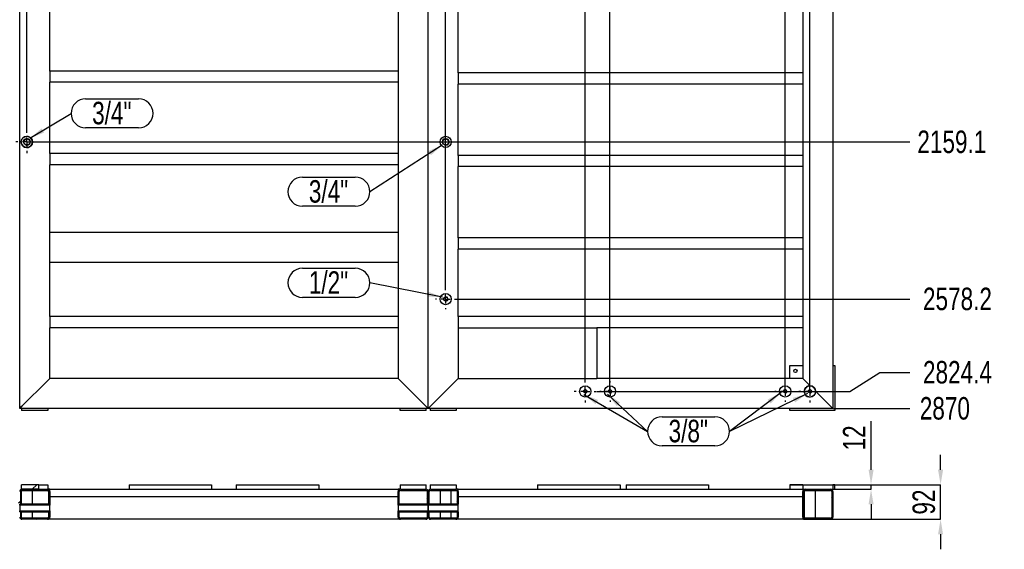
# Model space of a CAD drawing. Header units: millimetres. Extents: x 5 to 1226, y 5 to 415.
# Tile 16 of 61: x 258 to 389, y 224 to 295. Entities that reach past the tile are written whole.
import ezdxf

# ---------------------------------------------------------------- set-up
doc = ezdxf.new("R2010")
doc.units = ezdxf.units.MM
doc.header["$PDSIZE"] = -1
doc.linetypes.add('CENTERX2', pattern=[20.32, 12.7, -2.54, 2.54, -2.54])
for name, color, linetype in [('COTES', 1, 'Continuous'), ('NOTES', 6, 'Continuous'), ('TRAIT-FINS', 9, 'Continuous'), ('TRAIT-MIXTES', 3, 'CENTERX2')]:
    doc.layers.add(name, color=color, linetype=linetype)
doc.layers.add('TRAIT-FORT', color=4, linetype='Continuous', lineweight=25)
doc.styles.add('SLDTEXTSTYLE0', font='TXT', dxfattribs={"width": 0.75})
doc.dimstyles.new('SLDDIMSTYLE1', dxfattribs={"dimtxt": 3, "dimasz": 2, "dimexe": 0, "dimexo": 0.0625, "dimgap": 0.75, "dimtad": 0, "dimtih": 1, "dimtoh": 1, "dimdec": 1, "dimlfac": 20, "dimrnd": 1e-09, "dimzin": 12, "dimdsep": 46, "dimtxsty": 'SLDTEXTSTYLE0', "dimsah": 1, "dimcen": 0.09, "dimadec": 0, "dimazin": 3, "dimtfac": 1, "dimtdec": 1, "dimtofl": 0, "dimtmove": 0, "dimatfit": 3, "dimfxl": 1, "dimfrac": 2, "dimtolj": 1, "dimtzin": 12, "dimarcsym": 0})
doc.dimstyles.new('SLDDIMSTYLE3', dxfattribs={"dimtxt": 0.18, "dimasz": 2, "dimexe": 0, "dimexo": 0.0625, "dimgap": 0, "dimtad": 0, "dimtih": 1, "dimtoh": 1, "dimdec": 0, "dimrnd": 1e-09, "dimzin": 0, "dimdsep": 46, "dimtxsty": 'Standard', "dimsah": 1, "dimcen": 0.09, "dimadec": 0, "dimazin": 0, "dimtfac": 2, "dimtdec": 0, "dimtofl": 0, "dimtmove": 0, "dimatfit": 3, "dimfxl": 1, "dimfrac": 2, "dimtolj": 1, "dimtzin": 0, "dimarcsym": 0})
doc.dimstyles.new('SLDDIMSTYLE7', dxfattribs={"dimtxt": 3, "dimasz": 2, "dimexe": 0, "dimexo": 0.0625, "dimgap": 0.75, "dimtad": 1, "dimdec": 0, "dimlfac": 20, "dimrnd": 1e-09, "dimzin": 12, "dimdsep": 46, "dimtxsty": 'SLDTEXTSTYLE0', "dimsah": 1, "dimcen": 0.09, "dimadec": 0, "dimazin": 3, "dimtfac": 1, "dimtdec": 0, "dimtmove": 0, "dimatfit": 0, "dimfxl": 1, "dimfrac": 2, "dimtolj": 1, "dimtzin": 12, "dimarcsym": 0})
pattern_1 = [(45, (0, 0), (-13.4704, 13.4704), []), (45, (4.49, 0), (-13.4704, 13.4704), []), (45, (8.98, 0), (-13.4704, 13.4704), []), (45, (13.47, 0), (-13.4704, 13.4704), [])]

# ---------------------------------------------------------------- blocks, each defined once
blk = doc.blocks.new('_D_21')
at = {"layer": 'COTES', "color": 0, "lineweight": -2, "transparency": 16777216}
blk.add_line((258.62, 280.25), (258.62, 394.29), dxfattribs=at)
at = {"layer": 'Defpoints', "color": 0, "transparency": 16777216}
for p in [(258.62, 394.29), (39.16, 386.67), (258.62, 280.19)]:
    blk.add_point(p, dxfattribs=at)
at = {"layer": 'COTES', "color": 0, "transparency": 16777216, "insert": (258.62, 400.67), "char_height": 3, "attachment_point": 5, "rotation": 90, "style": 'SLDTEXTSTYLE0'}
blk.add_mtext('\\A1;4389.2', dxfattribs=at)
blk = doc.blocks.new('_D_25')
at = {"layer": 'COTES', "color": 0, "lineweight": -2, "transparency": 16777216}
blk.add_line((314.49, 259.17), (314.49, 394.29), dxfattribs=at)
at = {"layer": 'Defpoints', "color": 0, "transparency": 16777216}
for p in [(314.49, 394.29), (39.16, 386.67), (314.49, 259.11)]:
    blk.add_point(p, dxfattribs=at)
at = {"layer": 'COTES', "color": 0, "transparency": 16777216, "insert": (314.49, 400.48), "char_height": 3, "attachment_point": 5, "rotation": 90, "style": 'SLDTEXTSTYLE0'}
blk.add_mtext('\\A1;5506.7', dxfattribs=at)
blk = doc.blocks.new('_D_26')
at = {"layer": 'COTES', "color": 0, "lineweight": -2, "transparency": 16777216}
for p, q in [((332.37, 390.29), (332.37, 394.29)), ((333.12, 386.29), (332.37, 390.29)), ((333.12, 246.99), (333.12, 386.29))]:
    blk.add_line(p, q, dxfattribs=at)
at = {"layer": 'Defpoints', "color": 0, "transparency": 16777216}
for p in [(332.37, 394.29), (39.16, 386.67), (333.12, 246.92)]:
    blk.add_point(p, dxfattribs=at)
at = {"layer": 'COTES', "color": 0, "transparency": 16777216, "insert": (332.37, 400.67), "char_height": 3, "attachment_point": 5, "rotation": 90, "style": 'SLDTEXTSTYLE0'}
blk.add_mtext('\\A1;5879.3', dxfattribs=at)
blk = doc.blocks.new('_D_27')
at = {"layer": 'COTES', "color": 0, "lineweight": -2, "transparency": 16777216}
for p, q in [((337.18, 390.29), (337.18, 394.29)), ((336.42, 386.29), (337.18, 390.29)), ((336.42, 245.51), (336.42, 386.29))]:
    blk.add_line(p, q, dxfattribs=at)
at = {"layer": 'Defpoints', "color": 0, "transparency": 16777216}
for p in [(337.18, 394.29), (39.16, 386.67), (336.42, 245.45)]:
    blk.add_point(p, dxfattribs=at)
at = {"layer": 'COTES', "color": 0, "transparency": 16777216, "insert": (337.18, 400.67), "char_height": 3, "attachment_point": 5, "rotation": 90, "style": 'SLDTEXTSTYLE0'}
blk.add_mtext('\\A1;5945.3', dxfattribs=at)
blk = doc.blocks.new('_D_28')
at = {"layer": 'COTES', "color": 0, "lineweight": -2, "transparency": 16777216}
for p, q in [((358.28, 390.29), (358.28, 394.29)), ((359.79, 386.29), (358.28, 390.29)), ((359.79, 245.51), (359.79, 386.29))]:
    blk.add_line(p, q, dxfattribs=at)
at = {"layer": 'Defpoints', "color": 0, "transparency": 16777216}
for p in [(358.28, 394.29), (39.16, 386.67), (359.79, 245.45)]:
    blk.add_point(p, dxfattribs=at)
at = {"layer": 'COTES', "color": 0, "transparency": 16777216, "insert": (358.28, 400.29), "char_height": 3, "attachment_point": 5, "rotation": 90, "style": 'SLDTEXTSTYLE0'}
blk.add_mtext('\\A1;6412.7', dxfattribs=at)
blk = doc.blocks.new('_D_29')
at = {"layer": 'COTES', "color": 0, "lineweight": -2, "transparency": 16777216}
blk.add_line((363.09, 245.51), (363.09, 394.29), dxfattribs=at)
at = {"layer": 'Defpoints', "color": 0, "transparency": 16777216}
for p in [(363.09, 394.29), (39.16, 386.67), (363.09, 245.45)]:
    blk.add_point(p, dxfattribs=at)
at = {"layer": 'COTES', "color": 0, "transparency": 16777216, "insert": (363.09, 400.67), "char_height": 3, "attachment_point": 5, "rotation": 90, "style": 'SLDTEXTSTYLE0'}
blk.add_mtext('\\A1;6478.7', dxfattribs=at)
blk = doc.blocks.new('_D_40')
at = {"layer": 'COTES', "color": 0, "lineweight": -2, "transparency": 16777216}
blk.add_line((258.68, 278.71), (376.41, 278.71), dxfattribs=at)
at = {"layer": 'Defpoints', "color": 0, "transparency": 16777216}
for p in [(366.16, 386.67), (258.62, 278.71), (376.41, 278.71)]:
    blk.add_point(p, dxfattribs=at)
at = {"layer": 'COTES', "color": 0, "transparency": 16777216, "insert": (382.03, 278.71), "char_height": 3, "attachment_point": 5, "style": 'SLDTEXTSTYLE0'}
blk.add_mtext('\\A1;2159.1', dxfattribs=at)
blk = doc.blocks.new('_D_41')
at = {"layer": 'COTES', "color": 0, "lineweight": -2, "transparency": 16777216}
blk.add_line((315.9, 257.76), (376.41, 257.76), dxfattribs=at)
at = {"layer": 'Defpoints', "color": 0, "transparency": 16777216}
for p in [(366.16, 386.67), (315.84, 257.76), (376.41, 257.76)]:
    blk.add_point(p, dxfattribs=at)
at = {"layer": 'COTES', "color": 0, "transparency": 16777216, "insert": (382.78, 257.76), "char_height": 3, "attachment_point": 5, "style": 'SLDTEXTSTYLE0'}
blk.add_mtext('\\A1;2578.2', dxfattribs=at)
blk = doc.blocks.new('_D_42')
at = {"layer": 'COTES', "color": 0, "lineweight": -2, "transparency": 16777216}
for p, q in [((368.41, 245.45), (372.41, 247.98)), ((372.41, 247.98), (376.41, 247.98)), ((334.66, 245.45), (368.41, 245.45))]:
    blk.add_line(p, q, dxfattribs=at)
at = {"layer": 'Defpoints', "color": 0, "transparency": 16777216}
for p in [(366.16, 386.67), (376.41, 247.98), (334.6, 245.45)]:
    blk.add_point(p, dxfattribs=at)
at = {"layer": 'COTES', "color": 0, "transparency": 16777216, "insert": (382.78, 247.98), "char_height": 3, "attachment_point": 5, "style": 'SLDTEXTSTYLE0'}
blk.add_mtext('\\A1;2824.4', dxfattribs=at)
blk = doc.blocks.new('_D_43')
at = {"layer": 'COTES', "color": 0, "lineweight": -2, "transparency": 16777216}
blk.add_line((366.22, 243.17), (376.41, 243.17), dxfattribs=at)
at = {"layer": 'Defpoints', "color": 0, "transparency": 16777216}
for p in [(366.16, 386.67), (366.16, 243.17), (376.41, 243.17)]:
    blk.add_point(p, dxfattribs=at)
at = {"layer": 'COTES', "color": 0, "transparency": 16777216, "insert": (381.1, 243.17), "char_height": 3, "attachment_point": 5, "style": 'SLDTEXTSTYLE0'}
blk.add_mtext('\\A1;2870', dxfattribs=at)
blk = doc.blocks.new('SW_NOTE_5')
at = {"layer": 'NOTES', "color": 0}
for p, q in [((1.94, 1.94), (8.99, 1.94)), ((8.99, -1.94), (1.94, -1.94))]:
    blk.add_line(p, q, dxfattribs=at)
for centre, start, end in [((1.94, 0), 90, 270), ((8.99, 0), 270, 90)]:
    blk.add_arc(centre, 1.94, start, end, dxfattribs=at)
at = {"layer": 'NOTES', "color": 0, "insert": (5.43, 1.54), "char_height": 3, "attachment_point": 2, "style": 'SLDTEXTSTYLE0'}
blk.add_mtext('3/8"', dxfattribs=at)
blk = doc.blocks.new('SW_NOTE_12')
at = {"layer": 'NOTES', "color": 0}
for p, q in [((-8.99, 1.94), (-1.94, 1.94)), ((-1.94, -1.94), (-8.99, -1.94))]:
    blk.add_line(p, q, dxfattribs=at)
for centre, start, end in [((-8.99, 0), 90, 270), ((-1.94, 0), 270, 90)]:
    blk.add_arc(centre, 1.94, start, end, dxfattribs=at)
at = {"layer": 'NOTES', "color": 0, "insert": (-5.51, 1.54), "char_height": 3, "attachment_point": 2, "style": 'SLDTEXTSTYLE0'}
blk.add_mtext('3/4"', dxfattribs=at)
blk = doc.blocks.new('SW_NOTE_13')
at = {"layer": 'NOTES', "color": 0}
for p, q in [((-8.99, 1.94), (-1.94, 1.94)), ((-1.94, -1.94), (-8.99, -1.94))]:
    blk.add_line(p, q, dxfattribs=at)
for centre, start, end in [((-8.99, 0), 90, 270), ((-1.94, 0), 270, 90)]:
    blk.add_arc(centre, 1.94, start, end, dxfattribs=at)
at = {"layer": 'NOTES', "color": 0, "insert": (-5.51, 1.54), "char_height": 3, "attachment_point": 2, "style": 'SLDTEXTSTYLE0'}
blk.add_mtext('1/2"', dxfattribs=at)
blk = doc.blocks.new('SW_NOTE_14')
at = {"layer": 'NOTES', "color": 0}
for p, q in [((1.94, 1.94), (8.99, 1.94)), ((8.99, -1.94), (1.94, -1.94))]:
    blk.add_line(p, q, dxfattribs=at)
for centre, start, end in [((1.94, 0), 90, 270), ((8.99, 0), 270, 90)]:
    blk.add_arc(centre, 1.94, start, end, dxfattribs=at)
at = {"layer": 'NOTES', "color": 0, "insert": (5.43, 1.54), "char_height": 3, "attachment_point": 2, "style": 'SLDTEXTSTYLE0'}
blk.add_mtext('3/4"', dxfattribs=at)
blk = doc.blocks.new('SW_CENTERMARKSYMBOL_33')
at = {"layer": 'TRAIT-MIXTES', "color": 0}
for p, q in [((0, 1.2), (0, 1.475)), ((-1.2, 0), (-1.475, 0)), ((0, 0), (-0.6, 0)), ((0, 0), (0, 0.6)), ((0, 0), (0, -0.6)), ((0, 0), (0.6, 0)), ((1.2, 0), (1.475, 0)), ((0, -1.2), (0, -1.475))]:
    blk.add_line(p, q, dxfattribs=at)
blk = doc.blocks.new('SW_CENTERMARKSYMBOL_34')
at = {"layer": 'TRAIT-MIXTES', "color": 0}
for p, q in [((0, 1.2), (0, 1.35)), ((-1.2, 0), (-1.35, 0)), ((0, 0), (-0.6, 0)), ((0, 0), (0, 0.6)), ((0, 0), (0, -0.6)), ((0, 0), (0.6, 0)), ((1.2, 0), (1.35, 0)), ((0, -1.2), (0, -1.35))]:
    blk.add_line(p, q, dxfattribs=at)
blk = doc.blocks.new('SW_CENTERMARKSYMBOL_35')
at = {"layer": 'TRAIT-MIXTES', "color": 0}
for p, q in [((0, 1.2), (0, 1.475)), ((-1.2, 0), (-1.475, 0)), ((0, 0), (-0.6, 0)), ((0, 0), (0, 0.6)), ((0, 0), (0, -0.6)), ((0, 0), (0.6, 0)), ((1.2, 0), (1.475, 0)), ((0, -1.2), (0, -1.475))]:
    blk.add_line(p, q, dxfattribs=at)
blk = doc.blocks.new('SW_CENTERMARKSYMBOL_36')
at = {"layer": 'TRAIT-MIXTES', "color": 0}
for p, q in [((0, 1.2), (0, 1.375)), ((-1.2, 0), (-1.375, 0)), ((0, 0), (-0.6, 0)), ((0, 0), (0, 0.6)), ((0, 0), (0, -0.6)), ((0, 0), (0.6, 0)), ((1.2, 0), (1.375, 0)), ((0, -1.2), (0, -1.375))]:
    blk.add_line(p, q, dxfattribs=at)
blk = doc.blocks.new('SW_CENTERMARKSYMBOL_37')
at = {"layer": 'TRAIT-MIXTES', "color": 0}
for p, q in [((0, 1.2), (0, 1.375)), ((-1.2, 0), (-1.375, 0)), ((0, 0), (-0.6, 0)), ((0, 0), (0, 0.6)), ((0, 0), (0, -0.6)), ((0, 0), (0.6, 0)), ((1.2, 0), (1.375, 0)), ((0, -1.2), (0, -1.375))]:
    blk.add_line(p, q, dxfattribs=at)
blk = doc.blocks.new('SW_CENTERMARKSYMBOL_38')
at = {"layer": 'TRAIT-MIXTES', "color": 0}
for p, q in [((0, 1.2), (0, 1.475)), ((-1.2, 0), (-1.475, 0)), ((0, 0), (-0.6, 0)), ((0, 0), (0, 0.6)), ((0, 0), (0, -0.6)), ((0, 0), (0.6, 0)), ((1.2, 0), (1.475, 0)), ((0, -1.2), (0, -1.475))]:
    blk.add_line(p, q, dxfattribs=at)
blk = doc.blocks.new('_D_64')
at = {"layer": 'COTES', "color": 0, "lineweight": -2, "transparency": 16777216}
for p, q in [((371.25, 234.99), (371.25, 241.49)), ((360.47, 232.99), (371.25, 232.99)), ((371.25, 232.39), (371.25, 232.99)), ((360.6, 232.39), (371.25, 232.39)), ((371.25, 230.39), (371.25, 228.39))]:
    blk.add_line(p, q, dxfattribs=at)
at = {"layer": 'COTES', "color": 0, "transparency": 16777216}
for points in [[(370.92, 234.99), (371.59, 234.99), (371.25, 232.99)], [(370.92, 230.39), (371.59, 230.39), (371.25, 232.39)]]:
    blk.add_solid(points, dxfattribs=at)
at = {"layer": 'Defpoints', "color": 0, "transparency": 16777216}
for p in [(360.41, 232.99), (360.54, 232.39), (371.25, 232.39)]:
    blk.add_point(p, dxfattribs=at)
at = {"layer": 'COTES', "color": 0, "transparency": 16777216, "insert": (367.5, 239.24), "char_height": 3, "attachment_point": 2, "rotation": 90, "style": 'SLDTEXTSTYLE0'}
blk.add_mtext('\\A1;12', dxfattribs=at)
blk = doc.blocks.new('_D_65')
at = {"layer": 'COTES', "color": 0, "lineweight": -2, "transparency": 16777216}
for p, q in [((380.53, 234.99), (380.53, 236.99)), ((366.47, 232.99), (380.53, 232.99)), ((380.53, 228.39), (380.53, 232.99)), ((362.22, 228.39), (380.53, 228.39)), ((380.53, 226.39), (380.53, 224.39))]:
    blk.add_line(p, q, dxfattribs=at)
at = {"layer": 'COTES', "color": 0, "transparency": 16777216}
for points in [[(380.19, 234.99), (380.86, 234.99), (380.53, 232.99)], [(380.19, 226.39), (380.86, 226.39), (380.53, 228.39)]]:
    blk.add_solid(points, dxfattribs=at)
at = {"layer": 'Defpoints', "color": 0, "transparency": 16777216}
for p in [(366.41, 232.99), (380.53, 232.99), (362.16, 228.39)]:
    blk.add_point(p, dxfattribs=at)
at = {"layer": 'COTES', "color": 0, "transparency": 16777216, "insert": (376.78, 230.69), "char_height": 3, "attachment_point": 2, "rotation": 90, "style": 'SLDTEXTSTYLE0'}
blk.add_mtext('\\A1;92', dxfattribs=at)

msp = doc.modelspace()

# ---------------------------------------------------------------- hatches: boundary and pattern name
at = {"layer": 'TRAIT-FINS'}
h = msp.add_hatch(dxfattribs=at)
h.set_pattern_fill('DIN 201 ACIER ET FONTE', color=256, style=0, pattern_type=2)
h.set_pattern_definition(pattern_1)
h.paths.add_polyline_path([(257.9082, 232.9902), (257.9082, 232.3902), (260.2082, 232.3902), (260.2082, 232.9902)], flags=0)
h = msp.add_hatch(dxfattribs=at)
h.set_pattern_fill('DIN 201 ACIER ET FONTE', color=256, style=0, pattern_type=2)
h.set_pattern_definition(pattern_1)
edge = h.paths.add_edge_path(flags=0)
edge.add_line((253.9582, 232.2402), (257.3582, 232.2402))
edge.add_arc((257.3582, 232.0902), 0.15, 0, 90, ccw=False)
edge.add_line((257.5082, 232.0902), (257.5082, 230.4152))
edge.add_line((257.5082, 230.4152), (257.6582, 230.4152))
edge.add_line((257.6582, 230.4152), (257.6582, 232.0902))
edge.add_arc((257.3582, 232.0902), 0.3, 0, 90)
edge.add_line((257.3582, 232.3902), (253.9582, 232.3902))
edge.add_arc((253.9582, 232.0902), 0.3, 90, 180)
edge.add_line((253.6582, 232.0902), (253.6582, 230.4152))
edge.add_line((253.6582, 230.4152), (253.8082, 230.4152))
edge.add_line((253.8082, 230.4152), (253.8082, 232.0902))
edge.add_arc((253.9582, 232.0902), 0.15, 90, 180, ccw=False)
h = msp.add_hatch(dxfattribs=at)
h.set_pattern_fill('DIN 201 ACIER ET FONTE', color=256, style=0, pattern_type=2)
h.set_pattern_definition(pattern_1)
edge = h.paths.add_edge_path(flags=0)
edge.add_line((257.8082, 230.4152), (257.8082, 232.0902))
edge.add_arc((257.9582, 232.0902), 0.15, 90, 180, ccw=False)
edge.add_line((257.9582, 232.2402), (261.3582, 232.2402))
edge.add_arc((261.3582, 232.0902), 0.15, 0, 90, ccw=False)
edge.add_line((261.5082, 232.0902), (261.5082, 230.4152))
edge.add_line((261.5082, 230.4152), (261.6582, 230.4152))
edge.add_line((261.6582, 230.4152), (261.6582, 232.0902))
edge.add_arc((261.3582, 232.0902), 0.3, 0, 90)
edge.add_line((261.3582, 232.3902), (257.9582, 232.3902))
edge.add_arc((257.9582, 232.0902), 0.3, 90, 180)
edge.add_line((257.6582, 232.0902), (257.6582, 230.4152))
edge.add_line((257.6582, 230.4152), (257.8082, 230.4152))
h = msp.add_hatch(dxfattribs=at)
h.set_pattern_fill('DIN 201 ACIER ET FONTE', color=256, style=0, pattern_type=2)
h.set_pattern_definition(pattern_1)
edge = h.paths.add_edge_path(flags=0)
edge.add_line((308.4582, 232.2402), (311.8582, 232.2402))
edge.add_arc((311.8582, 232.0902), 0.15, 0, 90, ccw=False)
edge.add_line((312.0082, 232.0902), (312.0082, 230.4152))
edge.add_line((312.0082, 230.4152), (312.1582, 230.4152))
edge.add_line((312.1582, 230.4152), (312.1582, 232.0902))
edge.add_arc((311.8582, 232.0902), 0.3, 0, 90)
edge.add_line((311.8582, 232.3902), (308.4582, 232.3902))
edge.add_arc((308.4582, 232.0902), 0.3, 90, 180)
edge.add_line((308.1582, 232.0902), (308.1582, 230.4152))
edge.add_line((308.1582, 230.4152), (308.3082, 230.4152))
edge.add_line((308.3082, 230.4152), (308.3082, 232.0902))
edge.add_arc((308.4582, 232.0902), 0.15, 90, 180, ccw=False)
h = msp.add_hatch(dxfattribs=at)
h.set_pattern_fill('DIN 201 ACIER ET FONTE', color=256, style=0, pattern_type=2)
h.set_pattern_definition(pattern_1)
edge = h.paths.add_edge_path(flags=0)
edge.add_line((312.3082, 230.4152), (312.3082, 232.0902))
edge.add_arc((312.4582, 232.0902), 0.15, 90, 180, ccw=False)
edge.add_line((312.4582, 232.2402), (315.8582, 232.2402))
edge.add_arc((315.8582, 232.0902), 0.15, 0, 90, ccw=False)
edge.add_line((316.0082, 232.0902), (316.0082, 230.4152))
edge.add_line((316.0082, 230.4152), (316.1582, 230.4152))
edge.add_line((316.1582, 230.4152), (316.1582, 232.0902))
edge.add_arc((315.8582, 232.0902), 0.3, 0, 90)
edge.add_line((315.8582, 232.3902), (312.4582, 232.3902))
edge.add_arc((312.4582, 232.0902), 0.3, 90, 180)
edge.add_line((312.1582, 232.0902), (312.1582, 230.4152))
edge.add_line((312.1582, 230.4152), (312.3082, 230.4152))
h = msp.add_hatch(dxfattribs=at)
h.set_pattern_fill('DIN 201 ACIER ET FONTE', color=256, style=0, pattern_type=2)
h.set_pattern_definition(pattern_1)
edge = h.paths.add_edge_path(flags=0)
edge.add_arc((365.8582, 232.0902), 0.3, 0, 90)
edge.add_line((365.8582, 232.3902), (362.4582, 232.3902))
edge.add_arc((362.4582, 232.0902), 0.3, 90, 180)
edge.add_line((362.1582, 232.0902), (362.1582, 228.6902))
edge.add_arc((362.4582, 228.6902), 0.3, 180, 270)
edge.add_line((362.4582, 228.3902), (365.8582, 228.3902))
edge.add_arc((365.8582, 228.6902), 0.3, 270, 360)
edge.add_line((366.1582, 228.6902), (366.1582, 232.0902))
edge = h.paths.add_edge_path(flags=0)
edge.add_line((362.4582, 232.2402), (365.8582, 232.2402))
edge.add_arc((365.8582, 232.0902), 0.15, 0, 90, ccw=False)
edge.add_line((366.0082, 232.0902), (366.0082, 228.6902))
edge.add_arc((365.8582, 228.6902), 0.15, 270, 360, ccw=False)
edge.add_line((365.8582, 228.5402), (362.4582, 228.5402))
edge.add_arc((362.4582, 228.6902), 0.15, 180, 270, ccw=False)
edge.add_line((362.3082, 228.6902), (362.3082, 232.0902))
edge.add_arc((362.4582, 232.0902), 0.15, 90, 180, ccw=False)
h = msp.add_hatch(dxfattribs=at)
h.set_pattern_fill('DIN 201 ACIER ET FONTE', color=256, style=0, pattern_type=2)
h.set_pattern_definition(pattern_1)
h.paths.add_polyline_path([(257.6587, 230.2652), (261.6582, 230.2652), (261.6582, 230.4152), (257.6587, 230.4152)], flags=0)
h = msp.add_hatch(dxfattribs=at)
h.set_pattern_fill('DIN 201 ACIER ET FONTE', color=256, style=0, pattern_type=2)
h.set_pattern_definition(pattern_1)
h.paths.add_polyline_path([(308.1582, 230.2652), (312.1577, 230.2652), (312.1577, 230.4152), (308.1582, 230.4152)], flags=0)
h = msp.add_hatch(dxfattribs=at)
h.set_pattern_fill('DIN 201 ACIER ET FONTE', color=256, style=0, pattern_type=2)
h.set_pattern_definition(pattern_1)
h.paths.add_polyline_path([(312.1587, 230.2652), (316.1582, 230.2652), (316.1582, 230.4152), (312.1587, 230.4152)], flags=0)
h = msp.add_hatch(dxfattribs=at)
h.set_pattern_fill('DIN 201 ACIER ET FONTE', color=256, style=0, pattern_type=2)
h.set_pattern_definition(pattern_1)
edge = h.paths.add_edge_path(flags=0)
edge.add_arc((253.9582, 228.6902), 0.3, 180, 270)
edge.add_line((253.9582, 228.3902), (257.3582, 228.3902))
edge.add_arc((257.3582, 228.6902), 0.3, 270, 360)
edge.add_line((257.6582, 228.6902), (257.6582, 229.3652))
edge.add_line((257.6582, 229.3652), (257.5082, 229.3652))
edge.add_line((257.5082, 229.3652), (257.5082, 228.6902))
edge.add_arc((257.3582, 228.6902), 0.15, 270, 360, ccw=False)
edge.add_line((257.3582, 228.5402), (253.9582, 228.5402))
edge.add_arc((253.9582, 228.6902), 0.15, 180, 270, ccw=False)
edge.add_line((253.8082, 228.6902), (253.8082, 229.3652))
edge.add_line((253.8082, 229.3652), (253.6582, 229.3652))
edge.add_line((253.6582, 229.3652), (253.6582, 228.6902))
h = msp.add_hatch(dxfattribs=at)
h.set_pattern_fill('DIN 201 ACIER ET FONTE', color=256, style=0, pattern_type=2)
h.set_pattern_definition(pattern_1)
edge = h.paths.add_edge_path(flags=0)
edge.add_arc((261.3582, 228.6902), 0.3, 270, 360)
edge.add_line((261.6582, 228.6902), (261.6582, 229.3652))
edge.add_line((261.6582, 229.3652), (261.5082, 229.3652))
edge.add_line((261.5082, 229.3652), (261.5082, 228.6902))
edge.add_arc((261.3582, 228.6902), 0.15, 270, 360, ccw=False)
edge.add_line((261.3582, 228.5402), (257.9582, 228.5402))
edge.add_arc((257.9582, 228.6902), 0.15, 180, 270, ccw=False)
edge.add_line((257.8082, 228.6902), (257.8082, 229.3652))
edge.add_line((257.8082, 229.3652), (257.6582, 229.3652))
edge.add_line((257.6582, 229.3652), (257.6582, 228.6902))
edge.add_arc((257.9582, 228.6902), 0.3, 180, 270)
edge.add_line((257.9582, 228.3902), (261.3582, 228.3902))
h = msp.add_hatch(dxfattribs=at)
h.set_pattern_fill('DIN 201 ACIER ET FONTE', color=256, style=0, pattern_type=2)
h.set_pattern_definition(pattern_1)
h.paths.add_polyline_path([(261.6582, 229.5152), (257.6587, 229.5152), (257.6587, 229.3652), (261.6582, 229.3652)], flags=0)
h = msp.add_hatch(dxfattribs=at)
h.set_pattern_fill('DIN 201 ACIER ET FONTE', color=256, style=0, pattern_type=2)
h.set_pattern_definition(pattern_1)
h.paths.add_polyline_path([(312.1577, 229.5152), (308.1582, 229.5152), (308.1582, 229.3652), (312.1577, 229.3652)], flags=0)
h = msp.add_hatch(dxfattribs=at)
h.set_pattern_fill('DIN 201 ACIER ET FONTE', color=256, style=0, pattern_type=2)
h.set_pattern_definition(pattern_1)
edge = h.paths.add_edge_path(flags=0)
edge.add_arc((308.4582, 228.6902), 0.3, 180, 270)
edge.add_line((308.4582, 228.3902), (311.8582, 228.3902))
edge.add_arc((311.8582, 228.6902), 0.3, 270, 360)
edge.add_line((312.1582, 228.6902), (312.1582, 229.3652))
edge.add_line((312.1582, 229.3652), (312.0082, 229.3652))
edge.add_line((312.0082, 229.3652), (312.0082, 228.6902))
edge.add_arc((311.8582, 228.6902), 0.15, 270, 360, ccw=False)
edge.add_line((311.8582, 228.5402), (308.4582, 228.5402))
edge.add_arc((308.4582, 228.6902), 0.15, 180, 270, ccw=False)
edge.add_line((308.3082, 228.6902), (308.3082, 229.3652))
edge.add_line((308.3082, 229.3652), (308.1582, 229.3652))
edge.add_line((308.1582, 229.3652), (308.1582, 228.6902))
h = msp.add_hatch(dxfattribs=at)
h.set_pattern_fill('DIN 201 ACIER ET FONTE', color=256, style=0, pattern_type=2)
h.set_pattern_definition(pattern_1)
edge = h.paths.add_edge_path(flags=0)
edge.add_arc((315.8582, 228.6902), 0.3, 270, 360)
edge.add_line((316.1582, 228.6902), (316.1582, 229.3652))
edge.add_line((316.1582, 229.3652), (316.0082, 229.3652))
edge.add_line((316.0082, 229.3652), (316.0082, 228.6902))
edge.add_arc((315.8582, 228.6902), 0.15, 270, 360, ccw=False)
edge.add_line((315.8582, 228.5402), (312.4582, 228.5402))
edge.add_arc((312.4582, 228.6902), 0.15, 180, 270, ccw=False)
edge.add_line((312.3082, 228.6902), (312.3082, 229.3652))
edge.add_line((312.3082, 229.3652), (312.1582, 229.3652))
edge.add_line((312.1582, 229.3652), (312.1582, 228.6902))
edge.add_arc((312.4582, 228.6902), 0.3, 180, 270)
edge.add_line((312.4582, 228.3902), (315.8582, 228.3902))
h = msp.add_hatch(dxfattribs=at)
h.set_pattern_fill('DIN 201 ACIER ET FONTE', color=256, style=0, pattern_type=2)
h.set_pattern_definition(pattern_1)
h.paths.add_polyline_path([(312.1587, 229.3652), (316.1582, 229.3652), (316.1582, 229.5152), (312.1587, 229.5152)], flags=0)

# ---------------------------------------------------------------- linework, layer by layer
at = {"layer": 'TRAIT-FINS', "lineweight": 18}
for centre, radius in [((258.6189, 278.713), 0.4762), ((314.492, 278.713), 0.4762), ((314.492, 257.7587), 0.3175), ((333.1217, 245.4493), 0.2381), ((336.4237, 245.4493), 0.2381), ((359.7917, 245.4493), 0.2381), ((363.0937, 245.4493), 0.2381)]:
    msp.add_arc(centre, radius, 255, 195, dxfattribs=at)
at = {"layer": 'TRAIT-FORT', "lineweight": 25}
for p, q in [((257.6582, 243.1705), (257.6582, 386.6705)), ((312.1582, 243.1705), (312.1582, 386.6705)), ((366.1582, 386.6705), (366.1582, 243.1705)), ((316.1582, 287.9205), (316.1582, 298.6705)), ((362.1582, 298.6705), (362.1582, 287.9205)), ((261.6582, 288.1705), (261.6582, 297.1705)), ((308.1582, 297.1705), (308.1582, 288.1705)), ((308.1582, 288.1705), (261.6582, 288.1705)), ((261.6582, 288.1705), (261.6582, 287.8705)), ((261.6582, 287.8705), (261.6582, 286.9705)), ((308.1582, 288.1705), (308.1582, 287.8705)), ((308.1582, 287.8705), (308.1582, 286.9705)), ((316.1582, 287.9205), (316.1582, 287.6205)), ((362.1582, 287.9205), (316.1582, 287.9205)), ((362.1582, 287.9205), (362.1582, 287.6205)), ((261.6582, 286.9705), (261.6582, 286.6705)), ((261.6582, 277.1705), (261.6582, 286.6705)), ((308.1582, 286.6705), (261.6582, 286.6705)), ((308.1582, 286.9705), (308.1582, 286.6705)), ((308.1582, 286.6705), (308.1582, 277.1705)), ((316.1582, 287.6205), (316.1582, 286.7205)), ((316.1582, 286.7205), (316.1582, 286.4205)), ((316.1582, 276.9205), (316.1582, 286.4205)), ((362.1582, 286.4205), (316.1582, 286.4205)), ((362.1582, 287.6205), (362.1582, 286.7205)), ((362.1582, 286.7205), (362.1582, 286.4205)), ((362.1582, 286.4205), (362.1582, 276.9205)), ((308.1582, 277.1705), (261.6582, 277.1705)), ((261.6582, 277.1705), (261.6582, 276.8705)), ((261.6582, 276.8705), (261.6582, 275.9705)), ((261.6582, 275.9705), (261.6582, 275.6705)), ((308.1582, 277.1705), (308.1582, 276.8705)), ((308.1582, 276.8705), (308.1582, 275.9705)), ((308.1582, 275.9705), (308.1582, 275.6705)), ((316.1582, 276.9205), (316.1582, 276.6205)), ((362.1582, 276.9205), (316.1582, 276.9205)), ((316.1582, 276.6205), (316.1582, 275.7205)), ((362.1582, 276.9205), (362.1582, 276.6205)), ((362.1582, 276.6205), (362.1582, 275.7205)), ((261.6582, 266.6705), (261.6582, 275.6705)), ((308.1582, 275.6705), (261.6582, 275.6705)), ((308.1582, 275.6705), (308.1582, 266.6705)), ((316.1582, 275.7205), (316.1582, 275.4205)), ((316.1582, 265.9205), (316.1582, 275.4205)), ((362.1582, 275.4205), (316.1582, 275.4205)), ((362.1582, 275.7205), (362.1582, 275.4205)), ((362.1582, 275.4205), (362.1582, 265.9205)), ((261.6582, 266.3705), (261.6582, 266.6705)), ((261.6582, 266.6705), (308.1582, 266.6705)), ((261.6582, 262.9705), (261.6582, 266.3705)), ((308.1582, 266.6705), (308.1582, 266.3705)), ((308.1582, 266.3705), (308.1582, 262.9705)), ((316.1582, 265.9205), (316.1582, 265.6205)), ((362.1582, 265.9205), (316.1582, 265.9205)), ((316.1582, 265.6205), (316.1582, 264.7205)), ((362.1582, 265.9205), (362.1582, 265.6205)), ((362.1582, 265.6205), (362.1582, 264.7205)), ((316.1582, 264.7205), (316.1582, 264.4205)), ((316.1582, 255.4205), (316.1582, 264.4205)), ((362.1582, 264.4205), (316.1582, 264.4205)), ((362.1582, 264.7205), (362.1582, 264.4205)), ((362.1582, 264.4205), (362.1582, 255.4205)), ((261.6582, 262.6705), (261.6582, 262.9705)), ((308.1582, 262.9705), (308.1582, 262.6705)), ((261.6582, 262.6705), (308.1582, 262.6705)), ((261.6582, 255.4205), (261.6582, 262.6705)), ((308.1582, 262.6705), (308.1582, 255.4205)), ((308.1582, 255.4205), (261.6582, 255.4205)), ((261.6582, 255.4205), (261.6582, 255.1205)), ((261.6582, 255.1205), (261.6582, 254.2205)), ((308.1582, 255.4205), (308.1582, 255.1205)), ((308.1582, 255.1205), (308.1582, 254.2205)), ((316.1582, 255.4205), (316.1582, 255.1205)), ((362.1582, 255.4205), (316.1582, 255.4205)), ((316.1582, 255.1205), (316.1582, 254.2205)), ((362.1582, 255.4205), (362.1582, 255.1205)), ((362.1582, 255.1205), (362.1582, 254.2205)), ((261.6582, 254.2205), (261.6582, 253.9205)), ((261.6582, 247.1705), (261.6582, 253.9205)), ((308.1582, 253.9205), (261.6582, 253.9205)), ((308.1582, 254.2205), (308.1582, 253.9205)), ((308.1582, 253.9205), (308.1582, 247.1705)), ((316.1582, 254.2205), (316.1582, 253.9205)), ((316.1582, 253.9205), (334.6582, 253.9205)), ((316.1582, 253.9205), (316.1582, 247.1705)), ((362.1582, 253.9205), (334.6582, 253.9205)), ((334.6582, 253.9205), (334.6582, 247.1705)), ((362.1582, 254.2205), (362.1582, 253.9205)), ((362.1582, 253.9205), (362.1582, 247.1705)), ((360.4082, 247.1705), (360.4082, 248.9205)), ((360.4082, 248.9205), (362.1582, 248.9205)), ((366.1582, 248.9205), (366.4082, 248.9205)), ((366.4082, 248.9205), (366.4082, 242.9205)), ((261.3582, 246.8705), (261.6582, 247.1705)), ((261.6582, 247.1705), (261.3582, 246.8705)), ((308.1582, 247.1705), (261.6582, 247.1705)), ((308.4582, 246.8705), (308.1582, 247.1705)), ((308.1582, 247.1705), (308.4582, 246.8705)), ((315.8582, 246.8705), (316.1582, 247.1705)), ((316.1582, 247.1705), (315.8582, 246.8705)), ((316.1582, 247.1705), (334.6582, 247.1705)), ((362.1582, 247.1705), (334.6582, 247.1705)), ((362.4582, 246.8705), (362.1582, 247.1705)), ((362.1582, 247.1705), (362.4582, 246.8705)), ((257.9582, 243.4705), (261.3582, 246.8705)), ((311.8582, 243.4705), (308.4582, 246.8705)), ((312.4582, 243.4705), (315.8582, 246.8705)), ((363.1303, 246.1984), (362.4582, 246.8705)), ((365.8582, 243.4705), (363.8428, 245.4859)), ((257.6582, 243.1705), (257.9582, 243.4705)), ((257.9582, 243.4705), (257.6582, 243.1705)), ((312.1582, 243.1705), (257.6582, 243.1705)), ((257.9082, 243.1705), (257.9082, 242.9205)), ((261.4082, 243.1705), (261.4082, 242.9205)), ((308.4082, 242.9205), (308.4082, 243.1705)), ((312.1582, 243.1705), (311.8582, 243.4705)), ((311.8582, 243.4705), (312.1582, 243.1705)), ((311.9082, 242.9205), (311.9082, 243.1705)), ((312.1582, 243.1705), (312.4582, 243.4705)), ((312.4582, 243.4705), (312.1582, 243.1705)), ((366.1582, 243.1705), (312.1582, 243.1705)), ((312.4082, 243.1705), (312.4082, 242.9205)), ((315.9082, 243.1705), (315.9082, 242.9205)), ((360.4082, 242.9205), (360.4082, 243.1705)), ((366.1582, 243.1705), (365.8582, 243.4705)), ((365.8582, 243.4705), (366.1582, 243.1705)), ((261.4082, 242.9205), (257.9082, 242.9205)), ((311.9082, 242.9205), (308.4082, 242.9205)), ((315.9082, 242.9205), (312.4082, 242.9205)), ((366.4082, 242.9205), (360.4082, 242.9205)), ((257.9082, 232.3902), (257.9082, 232.9902)), ((260.2082, 232.9902), (257.9082, 232.9902)), ((260.2082, 232.3902), (260.2082, 232.9902)), ((260.2082, 232.9902), (261.4082, 232.9902)), ((261.4082, 232.9902), (261.4082, 232.3902)), ((272.2582, 232.9902), (283.2582, 232.9902)), ((272.2582, 232.9902), (272.2582, 232.3902)), ((283.2582, 232.9902), (283.2582, 232.3902)), ((286.5582, 232.9902), (286.5582, 232.3902)), ((286.5582, 232.9902), (297.5582, 232.9902)), ((297.5582, 232.9902), (297.5582, 232.3902)), ((308.4082, 232.9902), (311.9082, 232.9902)), ((308.4082, 232.9902), (308.4082, 232.3902)), ((311.9082, 232.3902), (311.9082, 232.9902)), ((312.4082, 232.9902), (312.4082, 232.3902)), ((312.4082, 232.9902), (315.9082, 232.9902)), ((315.9082, 232.9902), (315.9082, 232.3902)), ((326.7582, 232.9902), (326.7582, 232.3902)), ((326.7582, 232.9902), (337.7582, 232.9902)), ((337.7582, 232.9902), (337.7582, 232.3902)), ((338.5582, 232.9902), (338.5582, 232.3902)), ((338.5582, 232.9902), (349.5582, 232.9902)), ((349.5582, 232.9902), (349.5582, 232.3902)), ((360.4082, 232.9902), (360.4082, 232.3902)), ((362.1582, 232.9902), (360.4082, 232.9902)), ((362.1582, 232.9902), (366.1582, 232.9902)), ((362.1582, 232.9902), (362.1582, 232.3902)), ((366.1582, 232.9902), (366.1582, 232.3902)), ((366.4082, 232.9902), (366.1582, 232.9902)), ((366.4082, 232.3902), (366.4082, 232.9902)), ((257.8082, 230.4152), (257.8082, 232.0902)), ((257.8689, 232.3902), (257.8689, 232.3765)), ((257.8689, 232.3902), (257.9082, 232.3902)), ((257.8689, 232.2107), (257.8689, 230.4152)), ((260.2082, 232.3902), (257.9082, 232.3902)), ((257.9582, 232.3902), (261.3582, 232.3902)), ((257.9582, 232.2402), (261.3582, 232.2402)), ((259.3689, 230.4152), (259.3689, 232.2402)), ((261.6582, 232.3902), (261.4082, 232.3902)), ((261.5082, 232.0902), (261.5082, 230.4152)), ((261.6582, 232.3902), (286.5582, 232.3902)), ((261.6582, 232.0902), (261.6582, 232.3902)), ((261.6582, 232.0902), (261.6582, 230.4152)), ((308.1582, 231.3902), (261.6582, 231.3902)), ((286.5582, 232.3902), (297.5582, 232.3902)), ((297.5582, 232.3902), (308.1582, 232.3902)), ((308.1582, 232.3902), (308.1582, 232.0902)), ((308.4082, 232.3902), (308.1582, 232.3902)), ((308.1582, 230.4152), (308.1582, 232.0902)), ((308.3082, 230.4152), (308.3082, 232.0902)), ((308.4582, 232.3902), (311.8582, 232.3902)), ((308.4582, 232.2402), (311.8582, 232.2402)), ((312.0082, 232.0902), (312.0082, 230.4152)), ((312.1582, 230.4152), (312.1582, 232.0902)), ((312.3082, 230.4152), (312.3082, 232.0902)), ((312.4582, 232.3902), (315.8582, 232.3902)), ((312.4582, 232.2402), (315.8582, 232.2402)), ((313.742, 232.2402), (313.742, 230.4152)), ((315.242, 230.4152), (315.242, 232.2402)), ((316.1582, 232.3902), (315.9082, 232.3902)), ((316.0082, 232.0902), (316.0082, 230.4152)), ((316.1582, 232.3902), (338.5582, 232.3902)), ((316.1582, 232.0902), (316.1582, 232.3902)), ((316.1582, 232.0902), (316.1582, 230.4152)), ((362.1582, 231.3902), (316.1582, 231.3902)), ((338.5582, 232.3902), (349.5582, 232.3902)), ((349.5582, 232.3902), (360.4082, 232.3902)), ((360.4082, 232.3902), (362.1582, 232.3902)), ((362.1582, 232.3902), (362.1582, 232.0902)), ((362.1582, 232.3902), (362.4582, 232.3902)), ((362.1582, 228.6902), (362.1582, 232.0902)), ((362.3082, 228.6902), (362.3082, 232.0902)), ((362.3437, 232.187), (362.3437, 228.5933)), ((362.4582, 232.3902), (365.8582, 232.3902)), ((362.4582, 232.2402), (365.8582, 232.2402)), ((363.8437, 228.5402), (363.8437, 232.2402)), ((365.8582, 232.3902), (366.1582, 232.3902)), ((366.0082, 232.0902), (366.0082, 228.6902)), ((366.1582, 232.3902), (366.4082, 232.3902)), ((366.1582, 232.0902), (366.1582, 228.6902)), ((257.8082, 230.4152), (257.6582, 230.4152)), ((261.6582, 230.4152), (257.6587, 230.4152)), ((257.6587, 230.2652), (257.6587, 230.4152)), ((261.6582, 230.2652), (257.6587, 230.2652)), ((257.6587, 230.2652), (257.6587, 229.5152)), ((261.6582, 230.4152), (261.5082, 230.4152)), ((261.6582, 230.4152), (261.6582, 230.2652)), ((261.6582, 229.5152), (261.6582, 230.2652)), ((308.3082, 230.4152), (308.1582, 230.4152)), ((312.1577, 230.4152), (308.1582, 230.4152)), ((308.1582, 230.2652), (308.1582, 230.4152)), ((312.1577, 230.2652), (308.1582, 230.2652)), ((308.1582, 230.2652), (308.1582, 229.5152)), ((312.1582, 230.4152), (312.0082, 230.4152)), ((312.1577, 230.4152), (312.1577, 230.2652)), ((312.1577, 229.5152), (312.1577, 230.2652)), ((312.1582, 229.3652), (312.1582, 230.4152)), ((312.3082, 230.4152), (312.1582, 230.4152)), ((316.1582, 230.4152), (312.1587, 230.4152)), ((312.1587, 230.2652), (312.1587, 230.4152)), ((312.1587, 230.2652), (312.1587, 229.5152)), ((316.1582, 230.2652), (312.1587, 230.2652)), ((316.1582, 230.4152), (316.0082, 230.4152)), ((316.1582, 230.2652), (316.1582, 230.4152)), ((316.1582, 229.5152), (316.1582, 230.2652)), ((257.6582, 229.3652), (257.8082, 229.3652)), ((257.6587, 229.5152), (261.6582, 229.5152)), ((257.6587, 229.3652), (257.6587, 229.5152)), ((257.6587, 229.3652), (261.6582, 229.3652)), ((257.8082, 228.6902), (257.8082, 229.3652)), ((257.8689, 229.3652), (257.8689, 228.5697)), ((259.3689, 228.5402), (259.3689, 229.3652)), ((261.5082, 229.3652), (261.5082, 228.6902)), ((261.5082, 229.3652), (261.6582, 229.3652)), ((261.6582, 229.5152), (261.6582, 229.3652)), ((261.6582, 229.3652), (261.6582, 228.6902)), ((261.6582, 228.3902), (261.6582, 228.6902)), ((308.1582, 229.5152), (312.1577, 229.5152)), ((308.1582, 229.3652), (308.1582, 229.5152)), ((308.1582, 229.3652), (308.3082, 229.3652)), ((308.1582, 228.6902), (308.1582, 229.3652)), ((308.1582, 229.3652), (312.1577, 229.3652)), ((308.1582, 228.6902), (308.1582, 228.3902)), ((308.3082, 228.6902), (308.3082, 229.3652)), ((312.0082, 229.3652), (312.1582, 229.3652)), ((312.0082, 229.3652), (312.0082, 228.6902)), ((312.1577, 229.5152), (312.1577, 229.3652)), ((312.1582, 229.3652), (312.3082, 229.3652)), ((312.1582, 228.6902), (312.1582, 229.3652)), ((312.1587, 229.5152), (316.1582, 229.5152)), ((312.1587, 229.3652), (312.1587, 229.5152)), ((312.1587, 229.3652), (316.1582, 229.3652)), ((312.3082, 228.6902), (312.3082, 229.3652)), ((313.742, 229.3652), (313.742, 228.5402)), ((315.242, 228.5402), (315.242, 229.3652)), ((316.0082, 229.3652), (316.1582, 229.3652)), ((316.0082, 229.3652), (316.0082, 228.6902)), ((316.1582, 229.3652), (316.1582, 229.5152)), ((316.1582, 229.3652), (316.1582, 228.6902)), ((316.1582, 228.3902), (316.1582, 228.6902)), ((362.1582, 228.6902), (362.1582, 228.3902)), ((257.8689, 228.4038), (257.8689, 228.3902)), ((257.9582, 228.3902), (257.8689, 228.3902)), ((261.3582, 228.5402), (257.9582, 228.5402)), ((261.3582, 228.3902), (257.9582, 228.3902)), ((261.6582, 228.3902), (261.3582, 228.3902)), ((308.1582, 228.3902), (261.6582, 228.3902)), ((308.4582, 228.3902), (308.1582, 228.3902)), ((311.8582, 228.5402), (308.4582, 228.5402)), ((311.8582, 228.3902), (308.4582, 228.3902)), ((315.8582, 228.5402), (312.4582, 228.5402)), ((315.8582, 228.3902), (312.4582, 228.3902)), ((316.1582, 228.3902), (315.8582, 228.3902)), ((362.1582, 228.3902), (316.1582, 228.3902)), ((362.4582, 228.3902), (362.1582, 228.3902)), ((365.8582, 228.5402), (362.4582, 228.5402)), ((365.8582, 228.3902), (362.4582, 228.3902))]:
    msp.add_line(p, q, dxfattribs=at)
for centre, radius in [((258.6189, 278.713), 0.75), ((258.6189, 278.713), 0.4167), ((314.492, 278.713), 0.75), ((314.492, 278.713), 0.4167), ((314.492, 257.7587), 0.75), ((314.492, 257.7587), 0.2679), ((361.1582, 248.1705), 0.225), ((333.1217, 245.4493), 0.75), ((336.4237, 245.4493), 0.75), ((359.7917, 245.4493), 0.75), ((363.0937, 245.4493), 0.75), ((333.1217, 245.4493), 0.1984), ((336.4237, 245.4493), 0.1984), ((359.7917, 245.4493), 0.1984), ((363.0937, 245.4493), 0.1984)]:
    msp.add_circle(centre, radius, dxfattribs=at)
for centre, radius, start, end in [((258.6189, 278.713), 0.75, 208.251406, 151.748594), ((363.0937, 245.4493), 0.75, 87.208873, 2.791127), ((363.0937, 245.4493), 0.75, 2.791127, 87.208873), ((257.9582, 232.0902), 0.3, 90, 180), ((257.9582, 232.0902), 0.15, 90, 180), ((261.3582, 232.0902), 0.3, 0, 90), ((261.3582, 232.0902), 0.15, 0, 90), ((308.4582, 232.0902), 0.3, 90, 180), ((308.4582, 232.0902), 0.15, 90, 180), ((311.8582, 232.0902), 0.3, 0, 90), ((311.8582, 232.0902), 0.15, 0, 90), ((312.4582, 232.0902), 0.3, 90, 180), ((312.4582, 232.0902), 0.15, 90, 180), ((315.8582, 232.0902), 0.3, 0, 90), ((315.8582, 232.0902), 0.15, 0, 90), ((362.4582, 232.0902), 0.3, 90, 180), ((362.4582, 232.0902), 0.15, 90, 180), ((365.8582, 232.0902), 0.3, 0, 90), ((365.8582, 232.0902), 0.15, 0, 90), ((257.9582, 228.6902), 0.3, 180, 270), ((257.9582, 228.6902), 0.15, 180, 270), ((261.3582, 228.6902), 0.15, 270, 0), ((261.3582, 228.6902), 0.3, 270, 0), ((308.4582, 228.6902), 0.3, 180, 270), ((308.4582, 228.6902), 0.15, 180, 270), ((311.8582, 228.6902), 0.15, 270, 0), ((311.8582, 228.6902), 0.3, 270, 0), ((312.4582, 228.6902), 0.3, 180, 270), ((312.4582, 228.6902), 0.15, 180, 270), ((315.8582, 228.6902), 0.15, 270, 0), ((315.8582, 228.6902), 0.3, 270, 0), ((362.4582, 228.6902), 0.3, 180, 270), ((362.4582, 228.6902), 0.15, 180, 270), ((365.8582, 228.6902), 0.15, 270, 0), ((365.8582, 228.6902), 0.3, 270, 0)]:
    msp.add_arc(centre, radius, start, end, dxfattribs=at)
msp.add_open_spline([(257.9582, 278.358), (257.9435, 278.3855), (257.9306, 278.4135), (257.9084, 278.4708), (257.8991, 278.5), (257.8841, 278.5597), (257.8783, 278.5904), (257.8708, 278.6517), (257.8689, 278.6824), (257.8689, 278.7437), (257.8708, 278.7744), (257.8765, 278.8204), (257.8789, 278.8358), (257.8846, 278.8663), (257.8879, 278.8813), (257.8991, 278.9261), (257.9084, 278.9553), (257.9306, 279.0125), (257.9435, 279.0406), (257.9582, 279.068)], degree=3, knots=[0, 0, 0, 0, 0.125, 0.125, 0.25, 0.25, 0.375, 0.375, 0.5, 0.5, 0.625, 0.625, 0.6875, 0.6875, 0.75, 0.75, 0.875, 0.875, 1, 1, 1, 1], dxfattribs=at)

# ---------------------------------------------------------------- block references
at = {"layer": 'NOTES'}
for name, p in [('SW_NOTE_14', (264.52, 282.5271)), ('SW_NOTE_12', (304.3742, 272.0775)), ('SW_NOTE_13', (304.3742, 259.9268)), ('SW_NOTE_5', (341.4338, 240.1212))]:
    msp.add_blockref(name, p, dxfattribs=at)
at = {"layer": 'TRAIT-MIXTES'}
for name, p in [('SW_CENTERMARKSYMBOL_33', (258.6189, 278.713)), ('SW_CENTERMARKSYMBOL_34', (314.492, 257.7587)), ('SW_CENTERMARKSYMBOL_35', (333.1217, 245.4493)), ('SW_CENTERMARKSYMBOL_36', (336.4237, 245.4493)), ('SW_CENTERMARKSYMBOL_37', (359.7917, 245.4493)), ('SW_CENTERMARKSYMBOL_38', (363.0937, 245.4493))]:
    msp.add_blockref(name, p, dxfattribs=at)

# ---------------------------------------------------------------- dimensions: what is measured, and where the dimension line sits
at = {"layer": 'COTES'}
for feature_location, offset, dtype, origin, picture, middle in [((258.6189, 280.188), (0, 114.1041), 1, (39.1582, 386.6705), '_D_21', (258.6189, 400.6671)), ((333.1217, 246.9243), (-0.7541, 147.3678), 1, (39.1582, 386.6705), '_D_26', (332.3677, 400.6671)), ((336.4237, 245.4493), (0.7541, 148.8428), 1, (39.1582, 386.6705), '_D_27', (337.1778, 400.6671)), ((363.0937, 245.4493), (0, 148.8428), 1, (39.1582, 386.6705), '_D_29', (363.0937, 400.6671)), ((314.492, 259.1087), (0, 135.1834), 1, (39.1582, 386.6705), '_D_25', (314.492, 400.4796)), ((359.7917, 245.4493), (-1.5081, 148.8428), 1, (39.1582, 386.6705), '_D_28', (358.2836, 400.2921)), ((258.6189, 278.71302), (117.78934, 0), 0, (366.15824, 386.67045), '_D_40', (382.03324, 278.71302)), ((315.842, 257.7587), (60.5663, 0), 0, (366.1582, 386.6705), '_D_41', (382.7832, 257.7587)), ((334.5967, 245.4493), (41.8115, 2.5312), 0, (366.1582, 386.6705), '_D_42', (382.7832, 247.9806)), ((366.1582, 243.1705), (10.25, 0), 0, (366.1582, 386.6705), '_D_43', (381.0957, 243.1705))]:
    dim = msp.add_ordinate_dim(feature_location=feature_location, offset=offset, dtype=dtype, origin=origin, dimstyle='SLDDIMSTYLE1', dxfattribs=at)
    dim.commit()
    dim.dimension.update_dxf_attribs({"geometry": picture, "text_midpoint": middle})
for base, p1, p2, picture, middle in [((371.2518, 232.3902), (360.4082, 232.9902), (360.5417, 232.3902), '_D_64', (371.2518, 239.2402)), ((380.5266, 232.9902), (362.1582, 228.3902), (366.4082, 232.9902), '_D_65', (380.5266, 230.6902))]:
    dim = msp.add_linear_dim(base=base, p1=p1, p2=p2, angle=90, dimstyle='SLDDIMSTYLE7', dxfattribs=at)
    dim.commit()
    dim.dimension.update_dxf_attribs({"geometry": picture, "text_midpoint": middle, "dimtype": 160})

# ---------------------------------------------------------------- leaders
at = {"layer": 'NOTES'}
for points in [[(259.0301, 279.1961), (264.52, 282.5271)], [(314.0389, 278.3022), (304.3742, 272.0775)], [(314.0902, 258.015), (304.3742, 259.9268)], [(332.9272, 245.0248), (341.4338, 240.1212)], [(336.079, 245.0908), (341.4338, 240.1212)], [(359.247, 245.2873), (352.3694, 240.1212)], [(362.7828, 245.1583), (352.3694, 240.1212)]]:
    msp.add_leader(points, dimstyle='SLDDIMSTYLE3', dxfattribs=at)

doc.saveas('drawing.dxf')
